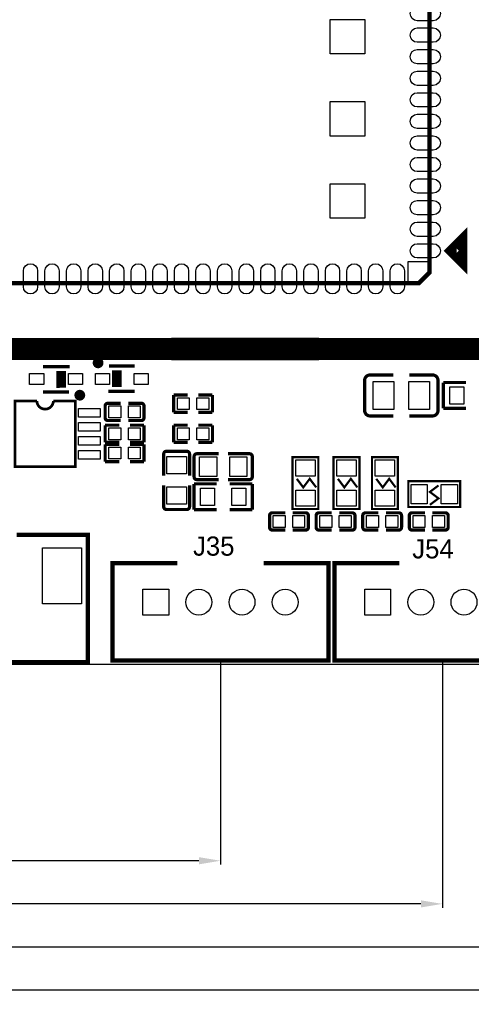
# Model space of a CAD drawing. Extents: x -11 to 307, y -16 to 111.
# Tile 5 of 26: x 63 to 84, y -16 to 30. Entities that reach past the tile are written whole.
import ezdxf

# ---------------------------------------------------------------- set-up
doc = ezdxf.new("R2010")
doc.units = 0
doc.header["$MEASUREMENT"] = 0
doc.layers.get('0').update_dxf_attribs({"linetype": 'CONTINUOUS'})
doc.layers.get('Defpoints').update_dxf_attribs({"linetype": 'CONTINUOUS'})
for name, color, linetype in [('OUTLINE', 6, 'CONTINUOUS'), ('SILKSCREEN_TOP', 7, 'CONTINUOUS'), ('TOP', 3, 'CONTINUOUS')]:
    doc.layers.add(name, color=color, linetype=linetype)
doc.dimstyles.get("Standard").update_dxf_attribs({"dimtxt": 0.18, "dimasz": 0.18, "dimexe": 0.18, "dimexo": 0.0625, "dimgap": 0.09, "dimtad": 0, "dimtih": 1, "dimtoh": 1, "dimdec": 4, "dimzin": 0, "dimdsep": 46, "dimtxsty": 'STANDARD', "dimcen": 0.09, "dimadec": 0, "dimazin": 0, "dimtfac": 1, "dimtdec": 4, "dimtofl": 0, "dimtmove": 0, "dimatfit": 3, "dimfxl": 1, "dimtolj": 1, "dimtzin": 0, "dimarcsym": 0})

# ---------------------------------------------------------------- blocks, each defined once
blk = doc.blocks.new('*D11')
at = {"color": 0, "linetype": 'Continuous', "lineweight": -2, "transparency": 16777216}
for p, q in [((0.094, 2.064), (0.094, -9.18)), ((72.771, 0.227), (72.771, -9.18)), ((1.094, -9), (29.5, -9)), ((71.771, -9), (36.5, -9))]:
    blk.add_line(p, q, dxfattribs=at)
at = {"color": 0, "linetype": 'Continuous', "transparency": 16777216}
for points in [[(1.094, -8.833), (1.094, -9.167), (0.094, -9)], [(71.771, -8.833), (71.771, -9.167), (72.771, -9)]]:
    blk.add_solid(points, dxfattribs=at)
at = {"layer": 'Defpoints', "color": 0, "linetype": 'Continuous', "transparency": 16777216}
for p in [(0.094, 2.126), (72.771, 0.29), (72.771, -9)]:
    blk.add_point(p, dxfattribs=at)
at = {"color": 0, "linetype": 'Continuous', "transparency": 16777216, "insert": (33, -9), "char_height": 1, "attachment_point": 5}
blk.add_mtext('\\A1;72.68mm', dxfattribs=at)
blk = doc.blocks.new('*D12')
at = {"color": 0, "linetype": 'Continuous', "lineweight": -2, "transparency": 16777216}
for p, q in [((0.094, 2.064), (0.094, -11.18)), ((83.058, 0.228), (83.058, -11.18)), ((1.094, -11), (35.5, -11)), ((82.058, -11), (42.5, -11))]:
    blk.add_line(p, q, dxfattribs=at)
at = {"color": 0, "linetype": 'Continuous', "transparency": 16777216}
for points in [[(1.094, -10.833), (1.094, -11.167), (0.094, -11)], [(82.058, -10.833), (82.058, -11.167), (83.058, -11)]]:
    blk.add_solid(points, dxfattribs=at)
at = {"layer": 'Defpoints', "color": 0, "linetype": 'Continuous', "transparency": 16777216}
for p in [(0.094, 2.126), (83.058, 0.29), (83.058, -11)]:
    blk.add_point(p, dxfattribs=at)
at = {"color": 0, "linetype": 'Continuous', "transparency": 16777216, "insert": (39, -11), "char_height": 1, "attachment_point": 5}
blk.add_mtext('\\A1;82.96mm', dxfattribs=at)
blk = doc.blocks.new('*D13')
at = {"color": 0, "linetype": 'Continuous', "lineweight": -2, "transparency": 16777216}
for p, q in [((0.094, 2.064), (0.094, -13.18)), ((93.345, 0.228), (93.345, -13.18)), ((1.094, -13), (41.5, -13)), ((92.345, -13), (48.5, -13))]:
    blk.add_line(p, q, dxfattribs=at)
at = {"color": 0, "linetype": 'Continuous', "transparency": 16777216}
for points in [[(1.094, -12.833), (1.094, -13.167), (0.094, -13)], [(92.345, -12.833), (92.345, -13.167), (93.345, -13)]]:
    blk.add_solid(points, dxfattribs=at)
at = {"layer": 'Defpoints', "color": 0, "linetype": 'Continuous', "transparency": 16777216}
for p in [(0.094, 2.126), (93.345, 0.29), (93.345, -13)]:
    blk.add_point(p, dxfattribs=at)
at = {"color": 0, "linetype": 'Continuous', "transparency": 16777216, "insert": (45, -13), "char_height": 1, "attachment_point": 5}
blk.add_mtext('\\A1;93.25mm', dxfattribs=at)
blk = doc.blocks.new('*D14')
at = {"color": 0, "linetype": 'Continuous', "lineweight": -2, "transparency": 16777216}
for p, q in [((0.094, 2.064), (0.094, -15.18)), ((111.506, 0.7), (111.506, -15.18)), ((1.094, -15), (47.667, -15)), ((110.506, -15), (54.333, -15))]:
    blk.add_line(p, q, dxfattribs=at)
at = {"color": 0, "linetype": 'Continuous', "transparency": 16777216}
for points in [[(1.094, -14.833), (1.094, -15.167), (0.094, -15)], [(110.506, -14.833), (110.506, -15.167), (111.506, -15)]]:
    blk.add_solid(points, dxfattribs=at)
at = {"layer": 'Defpoints', "color": 0, "linetype": 'Continuous', "transparency": 16777216}
for p in [(0.094, 2.126), (111.506, 0.762), (111.506, -15)]:
    blk.add_point(p, dxfattribs=at)
at = {"color": 0, "linetype": 'Continuous', "transparency": 16777216, "insert": (51, -15), "char_height": 1, "attachment_point": 5}
blk.add_mtext('\\A1;111.41mm', dxfattribs=at)

msp = doc.modelspace()

# ---------------------------------------------------------------- linework, layer by layer
at = {"layer": 'OUTLINE'}
msp.add_lwpolyline([(0.094005, 2.126005), (0.094005, 88.062003, -0.414214), (2.126005, 90.094003), (133.061989, 90.094003, -0.414214), (135.093989, 88.062003), (135.093989, 2.126005, -0.414214), (133.061989, 0.094005), (2.126005, 0.094005, -0.414214), (0.094005, 2.126005)], format="xyb", dxfattribs=at)
at = {"layer": 'SILKSCREEN_TOP'}
for points, const_width in [([(34.417, 14.732), (85.471, 14.732), (85.471, 65.913), (34.417, 65.913), (34.417, 14.732)], 1.016), ([(37.465, 17.78), (81.965013, 17.78), (82.465012, 18.279999), (82.465012, 62.780012), (37.465, 62.780012), (37.465, 17.78)], 0.2), ([(83.965009, 19.779996), (83.46501, 19.279997), (83.965009, 18.779998), (83.965009, 19.779996)], 0.499999), ([(70.563994, 15.182088), (77.264006, 15.182088), (77.264006, 14.281912), (70.563994, 14.281912), (70.563994, 15.182088)], 0.150089), ([(65.775992, 13.910005), (64.551001, 13.910005)], 0.150012), ([(65.236903, 12.925019), (65.236903, 13.699998)], 0.150012), ([(65.375993, 12.935001), (65.375993, 13.710006)], 0.150012), ([(65.532305, 12.927101), (65.532305, 13.702106)], 0.150012), ([(67.599001, 13.934999), (68.798999, 13.934999)], 0.150012), ([(67.817695, 13.742899), (67.817695, 12.967894)], 0.150012), ([(67.974007, 13.734999), (67.974007, 12.959994)], 0.150012), ([(68.113097, 13.744981), (68.113097, 12.970002)], 0.150012), ([(79.452978, 11.876989), (79.452978, 13.269011)], 0.150089), ([(79.706978, 13.523011), (80.778401, 13.523011)], 0.150089), ([(82.598997, 13.523011), (81.522799, 13.523011)], 0.150089), ([(82.852997, 13.269011), (82.852997, 11.876989)], 0.150089), ([(83.10499, 11.973103), (83.10499, 13.172897)], 0.150089), ([(83.10499, 13.172897), (84.155001, 13.172897)], 0.150089), ([(65.750999, 12.735001), (64.551001, 12.735001)], 0.150012), ([(67.574008, 12.759995), (68.798999, 12.759995)], 0.150012), ([(70.601103, 11.792001), (70.601103, 12.591999)], 0.150089), ([(70.601103, 12.591999), (71.251115, 12.591999)], 0.150089), ([(72.400897, 12.591999), (71.750911, 12.591999)], 0.150089), ([(72.400897, 11.792001), (72.400897, 12.591999)], 0.150089), ([(67.426078, 11.537848), (67.426078, 12.084152)], 0.150012), ([(67.553078, 12.211152), (68.150791, 12.211152)], 0.150012), ([(69.098897, 12.211152), (68.501285, 12.211152)], 0.150012), ([(69.225897, 12.084152), (69.225897, 11.537848)], 0.150012), ([(84.155001, 11.973103), (83.10499, 11.973103)], 0.150089), ([(67.553078, 11.410848), (68.150791, 11.410848)], 0.150012), ([(69.098897, 11.410848), (68.501285, 11.410848)], 0.150012), ([(71.251115, 11.792001), (70.601103, 11.792001)], 0.150089), ([(71.750911, 11.792001), (72.400897, 11.792001)], 0.150089), ([(79.706978, 11.622989), (80.778401, 11.622989)], 0.150089), ([(82.598997, 11.622989), (81.522799, 11.622989)], 0.150089), ([(67.426103, 10.395001), (67.426103, 11.194999)], 0.150089), ([(67.426103, 11.194999), (68.076089, 11.194999)], 0.150089), ([(69.225897, 11.194999), (68.575911, 11.194999)], 0.150089), ([(69.225897, 10.395001), (69.225897, 11.194999)], 0.150089), ([(70.601103, 10.395001), (70.601103, 11.194999)], 0.150089), ([(70.601103, 11.194999), (71.251115, 11.194999)], 0.150089), ([(72.400897, 11.194999), (71.750911, 11.194999)], 0.150089), ([(72.400897, 10.395001), (72.400897, 11.194999)], 0.150089), ([(68.076089, 10.395001), (67.426103, 10.395001)], 0.150089), ([(67.426103, 9.506001), (67.426103, 10.305999)], 0.150089), ([(67.426103, 10.305999), (68.076089, 10.305999)], 0.150089), ([(68.575911, 10.395001), (69.225897, 10.395001)], 0.150089), ([(69.225897, 10.305999), (68.575911, 10.305999)], 0.150089), ([(69.225897, 9.506001), (69.225897, 10.305999)], 0.150089), ([(70.266585, 9.984715), (71.211389, 9.984715)], 0.150089), ([(71.251115, 10.395001), (70.601103, 10.395001)], 0.150089), ([(71.750911, 10.395001), (72.400897, 10.395001)], 0.150089), ([(70.139585, 9.857715), (70.139585, 8.848319)], 0.150089), ([(71.338389, 9.857715), (71.338389, 8.848319)], 0.150089), ([(71.549285, 8.798585), (71.549285, 9.743389)], 0.150089), ([(71.676285, 9.870389), (72.685681, 9.870389)], 0.150089), ([(74.119689, 9.870389), (73.127083, 9.870389)], 0.150089), ([(74.246689, 9.743389), (74.246689, 8.798585)], 0.150089), ([(77.308024, 9.708998), (76.108001, 9.708998), (76.108001, 7.309002), (77.308024, 7.309002), (77.308024, 9.708998)], 0.1), ([(79.213024, 9.708998), (78.013001, 9.708998), (78.013001, 7.309002), (79.213024, 7.309002), (79.213024, 9.708998)], 0.1), ([(80.991024, 9.708998), (79.791001, 9.708998), (79.791001, 7.309002), (80.991024, 7.309002), (80.991024, 9.708998)], 0.1), ([(68.076089, 9.506001), (67.426103, 9.506001)], 0.150089), ([(68.575911, 9.506001), (69.225897, 9.506001)], 0.150089), ([(71.676285, 8.671585), (72.685681, 8.671585)], 0.150089), ([(74.119689, 8.671585), (73.127083, 8.671585)], 0.150089), ([(77.208024, 8.309), (76.908, 8.709), (76.608, 8.309), (76.308001, 8.709)], 0.1), ([(79.113024, 8.309), (78.813, 8.709), (78.513, 8.309), (78.213001, 8.709)], 0.1), ([(80.891024, 8.309), (80.591, 8.709), (80.291, 8.309), (79.991001, 8.709)], 0.1), ([(70.139585, 7.414311), (70.139585, 8.406917)], 0.150089), ([(71.338389, 7.414311), (71.338389, 8.406917)], 0.150089), ([(71.54799, 7.274103), (71.54799, 8.473897)], 0.150089), ([(71.54799, 8.473897), (72.598001, 8.473897)], 0.150089), ([(74.24801, 8.473897), (73.197999, 8.473897)], 0.150089), ([(74.24801, 7.274103), (74.24801, 8.473897)], 0.150089), ([(83.876998, 7.400976), (83.876998, 8.600999), (81.477002, 8.600999), (81.477002, 7.400976), (83.876998, 7.400976)], 0.1), ([(82.477, 7.500976), (82.877, 7.801), (82.477, 8.101), (82.877, 8.400999)], 0.1), ([(71.211389, 7.287311), (70.266585, 7.287311)], 0.150089), ([(72.598001, 7.274103), (71.54799, 7.274103)], 0.150089), ([(73.197999, 7.274103), (74.24801, 7.274103)], 0.150089), ([(75.046103, 6.458001), (75.046103, 7.004304)], 0.150012), ([(75.173103, 7.131304), (75.770689, 7.131304)], 0.150012), ([(76.718897, 7.131304), (76.121209, 7.131304)], 0.150012), ([(76.845897, 7.004304), (76.845897, 6.458001)], 0.150012), ([(77.205103, 6.458001), (77.205103, 7.004304)], 0.150012), ([(77.332103, 7.131304), (77.929715, 7.131304)], 0.150012), ([(78.877897, 7.131304), (78.280209, 7.131304)], 0.150012), ([(79.004897, 7.004304), (79.004897, 6.458001)], 0.150012), ([(79.364103, 6.458001), (79.364103, 7.004304)], 0.150012), ([(79.491103, 7.131304), (80.088689, 7.131304)], 0.150012), ([(81.036897, 7.131304), (80.439184, 7.131304)], 0.150012), ([(81.163897, 7.004304), (81.163897, 6.458001)], 0.150012), ([(81.523078, 6.458001), (81.523078, 7.004304)], 0.150012), ([(81.650078, 7.131304), (82.247689, 7.131304)], 0.150012), ([(83.195897, 7.131304), (82.598184, 7.131304)], 0.150012), ([(83.322897, 7.004304), (83.322897, 6.458001)], 0.150012), ([(75.173103, 6.331001), (75.770689, 6.331001)], 0.150012), ([(76.718897, 6.331001), (76.121209, 6.331001)], 0.150012), ([(77.332103, 6.331001), (77.929715, 6.331001)], 0.150012), ([(78.877897, 6.331001), (78.280209, 6.331001)], 0.150012), ([(79.491103, 6.331001), (80.088689, 6.331001)], 0.150012), ([(81.036897, 6.331001), (80.439184, 6.331001)], 0.150012), ([(81.650078, 6.331001), (82.247689, 6.331001)], 0.150012), ([(83.195897, 6.331001), (82.598184, 6.331001)], 0.150012), ([(57.325006, 6.114009), (54.025013, 6.114009), (54.025013, 0.213995), (66.624987, 0.213995), (66.624987, 6.114009), (63.324994, 6.114009)], 0.2), ([(70.771004, 4.789983), (67.77101, 4.789983), (67.77101, 0.289992), (77.77099, 0.289992), (77.77099, 4.789983), (74.770996, 4.789983)], 0.2), ([(81.058004, 4.790008), (78.05801, 4.790008), (78.05801, 0.290017), (88.05799, 0.290017), (88.05799, 4.790008), (85.057996, 4.790008)], 0.2)]:
    msp.add_lwpolyline(points, dxfattribs=dict(at, const_width=const_width))
msp.add_lwpolyline([(82.465012, 18.279999), (81.965013, 17.78), (81.464988, 17.78), (81.464988, 18.779998), (82.465012, 18.779998)], close=True, dxfattribs=at)
for points, const_width in [([(67.223996, 14.084986, 1.000035), (66.974009, 14.084986, 0.999965), (67.223996, 14.084986)], 0.250012), ([(79.452978, 13.269011, -0.414183), (79.706978, 13.523011)], 0.150089), ([(82.598997, 13.523011, -0.414187), (82.852997, 13.269011)], 0.150089), ([(66.375991, 12.585014, 0.999965), (66.126004, 12.585014, 1.000035), (66.375991, 12.585014)], 0.250012), ([(65.024, 12.319, -0.999956), (64.262, 12.319), (63.246, 12.319), (63.246, 9.271), (66.04, 9.271), (66.04, 12.319), (65.024, 12.319)], 0.127), ([(67.426078, 12.084152, -0.414286), (67.553078, 12.211152)], 0.150012), ([(69.098897, 12.211152, -0.414374), (69.225897, 12.084152)], 0.150012), ([(79.706978, 11.622989, -0.414173), (79.452978, 11.876989)], 0.150089), ([(82.852997, 11.876989, -0.414185), (82.598997, 11.622989)], 0.150089), ([(67.553078, 11.410848, -0.41417), (67.426078, 11.537848)], 0.150012), ([(69.225897, 11.537848, -0.414258), (69.098897, 11.410848)], 0.150012), ([(70.139585, 9.857715, -0.414382), (70.266585, 9.984715)], 0.150089), ([(71.211389, 9.984715, -0.414394), (71.338389, 9.857715)], 0.150089), ([(71.549285, 9.743389, -0.414388), (71.676285, 9.870389)], 0.150089), ([(74.119689, 9.870389, -0.414408), (74.246689, 9.743389)], 0.150089), ([(71.676285, 8.671585, -0.414376), (71.549285, 8.798585)], 0.150089), ([(74.246689, 8.798585, -0.414397), (74.119689, 8.671585)], 0.150089), ([(70.266585, 7.287311, -0.414391), (70.139585, 7.414311)], 0.150089), ([(71.338389, 7.414311, -0.414402), (71.211389, 7.287311)], 0.150089), ([(75.046103, 7.004304, -0.414207), (75.173103, 7.131304)], 0.150012), ([(76.718897, 7.131304, -0.414251), (76.845897, 7.004304)], 0.150012), ([(77.205103, 7.004304, -0.414207), (77.332103, 7.131304)], 0.150012), ([(78.877897, 7.131304, -0.414251), (79.004897, 7.004304)], 0.150012), ([(79.364103, 7.004304, -0.414246), (79.491103, 7.131304)], 0.150012), ([(81.036897, 7.131304, -0.414212), (81.163897, 7.004304)], 0.150012), ([(81.523078, 7.004304, -0.414207), (81.650078, 7.131304)], 0.150012), ([(83.195897, 7.131304, -0.414212), (83.322897, 7.004304)], 0.150012), ([(75.173103, 6.331001, -0.414332), (75.046103, 6.458001)], 0.150012), ([(76.845897, 6.458001, -0.414376), (76.718897, 6.331001)], 0.150012), ([(77.332103, 6.331001, -0.414332), (77.205103, 6.458001)], 0.150012), ([(79.004897, 6.458001, -0.414376), (78.877897, 6.331001)], 0.150012), ([(79.491103, 6.331001, -0.414371), (79.364103, 6.458001)], 0.150012), ([(81.163897, 6.458001, -0.414337), (81.036897, 6.331001)], 0.150012), ([(81.650078, 6.331001, -0.414332), (81.523078, 6.458001)], 0.150012), ([(83.322897, 6.458001, -0.414337), (83.195897, 6.331001)], 0.150012)]:
    msp.add_lwpolyline(points, format="xyb", dxfattribs=dict(at, const_width=const_width))
at = {"layer": 'TOP'}
for points in [[(81.895213, 30.6102), (82.634811, 30.6102, -1), (82.634811, 29.9498), (81.895213, 29.9498, -1)], [(81.895213, 29.610202), (82.634811, 29.610202, -1), (82.634811, 28.949802), (81.895213, 28.949802, -1)], [(81.895213, 28.610204), (82.634811, 28.610204, -1), (82.634811, 27.949804), (81.895213, 27.949804, -1)], [(81.895213, 27.610206), (82.634811, 27.610206, -1), (82.634811, 26.949806), (81.895213, 26.949806, -1)], [(81.895213, 26.610208), (82.634811, 26.610208, -1), (82.634811, 25.949808), (81.895213, 25.949808, -1)], [(81.895213, 25.61021), (82.634811, 25.61021, -1), (82.634811, 24.94981), (81.895213, 24.94981, -1)], [(81.895213, 24.610212), (82.634811, 24.610212, -1), (82.634811, 23.949812), (81.895213, 23.949812, -1)], [(81.895213, 23.610189), (82.634811, 23.610189, -1), (82.634811, 22.949789), (81.895213, 22.949789, -1)], [(81.895213, 22.610191), (82.634811, 22.610191, -1), (82.634811, 21.949791), (81.895213, 21.949791, -1)], [(81.895213, 21.610193), (82.634811, 21.610193, -1), (82.634811, 20.949793), (81.895213, 20.949793, -1)], [(81.895213, 20.610195), (82.634811, 20.610195, -1), (82.634811, 19.949795), (81.895213, 19.949795, -1)], [(81.895213, 19.610197), (82.634811, 19.610197, -1), (82.634811, 18.949797), (81.895213, 18.949797, -1)], [(64.295198, 18.349798), (64.295198, 17.610201, -1), (63.634798, 17.610201), (63.634798, 18.349798, -1)], [(65.295196, 18.349798), (65.295196, 17.610201, -1), (64.634796, 17.610201), (64.634796, 18.349798, -1)], [(66.295194, 18.349798), (66.295194, 17.610201, -1), (65.634794, 17.610201), (65.634794, 18.349798, -1)], [(67.295192, 18.349798), (67.295192, 17.610201, -1), (66.634792, 17.610201), (66.634792, 18.349798, -1)], [(68.29519, 18.349798), (68.29519, 17.610201, -1), (67.63479, 17.610201), (67.63479, 18.349798, -1)], [(69.295188, 18.349798), (69.295188, 17.610201, -1), (68.634788, 17.610201), (68.634788, 18.349798, -1)], [(70.295211, 18.349798), (70.295211, 17.610201, -1), (69.634811, 17.610201), (69.634811, 18.349798, -1)], [(71.295209, 18.349798), (71.295209, 17.610201, -1), (70.634809, 17.610201), (70.634809, 18.349798, -1)], [(72.295207, 18.349798), (72.295207, 17.610201, -1), (71.634807, 17.610201), (71.634807, 18.349798, -1)], [(73.295205, 18.349798), (73.295205, 17.610201, -1), (72.634805, 17.610201), (72.634805, 18.349798, -1)], [(74.295203, 18.349798), (74.295203, 17.610201, -1), (73.634803, 17.610201), (73.634803, 18.349798, -1)], [(75.295201, 18.349798), (75.295201, 17.610201, -1), (74.634801, 17.610201), (74.634801, 18.349798, -1)], [(76.295199, 18.349798), (76.295199, 17.610201, -1), (75.634799, 17.610201), (75.634799, 18.349798, -1)], [(77.295197, 18.349798), (77.295197, 17.610201, -1), (76.634797, 17.610201), (76.634797, 18.349798, -1)], [(78.295195, 18.349798), (78.295195, 17.610201, -1), (77.634795, 17.610201), (77.634795, 18.349798, -1)], [(79.295193, 18.349798), (79.295193, 17.610201, -1), (78.634793, 17.610201), (78.634793, 18.349798, -1)], [(80.295191, 18.349798), (80.295191, 17.610201, -1), (79.634791, 17.610201), (79.634791, 18.349798, -1)], [(81.295189, 18.349798), (81.295189, 17.610201, -1), (80.634789, 17.610201), (80.634789, 18.349798, -1)]]:
    msp.add_lwpolyline(points, format="xyb", close=True, dxfattribs=at)
for points in [[(77.855013, 28.410002), (77.855013, 30.009998), (79.45501, 30.009998), (79.45501, 28.410002)], [(77.855013, 24.600002), (77.855013, 26.199998), (79.45501, 26.199998), (79.45501, 24.600002)], [(77.855013, 20.790002), (77.855013, 22.389998), (79.45501, 22.389998), (79.45501, 20.790002)], [(72.664091, 14.33195), (70.664095, 14.33195), (70.664095, 15.13205), (72.664091, 15.13205)], [(73.51395, 14.33195), (73.51395, 15.13205), (74.31405, 15.13205), (74.31405, 14.33195)], [(77.163905, 14.33195), (75.163909, 14.33195), (75.163909, 15.13205), (77.163905, 15.13205)], [(64.576008, 13.584999), (64.576008, 13.085001), (63.925996, 13.085001), (63.925996, 13.584999)], [(66.376004, 13.584999), (66.376004, 13.085001), (65.725992, 13.085001), (65.725992, 13.584999)], [(66.973983, 13.084988), (66.973983, 13.584987), (67.623995, 13.584987), (67.623995, 13.084988)], [(68.77398, 13.084988), (68.77398, 13.584987), (69.423991, 13.584987), (69.423991, 13.084988)], [(79.853003, 11.922989), (79.853003, 13.222986), (80.803013, 13.222986), (80.803013, 11.922989)], [(81.502987, 11.922989), (81.502987, 13.222986), (82.452997, 13.222986), (82.452997, 11.922989)], [(84.055115, 12.972999), (84.055115, 12.173001), (83.405104, 12.173001), (83.405104, 12.972999)], [(71.326515, 12.467603), (71.326515, 11.916397), (70.775309, 11.916397), (70.775309, 12.467603)], [(72.226691, 12.467603), (72.226691, 11.916397), (71.675485, 11.916397), (71.675485, 12.467603)], [(66.19301, 11.570106), (66.19301, 11.970106), (67.193008, 11.970106), (67.193008, 11.570106)], [(67.600297, 11.535537), (67.600297, 12.086742), (68.151502, 12.086742), (68.151502, 11.535537)], [(68.500473, 11.535537), (68.500473, 12.086742), (69.051678, 12.086742), (69.051678, 11.535537)], [(66.19301, 10.920095), (66.19301, 11.320094), (67.193008, 11.320094), (67.193008, 10.920095)], [(68.151515, 11.070603), (68.151515, 10.519397), (67.600309, 10.519397), (67.600309, 11.070603)], [(69.051691, 11.070603), (69.051691, 10.519397), (68.500485, 10.519397), (68.500485, 11.070603)], [(71.326515, 11.070603), (71.326515, 10.519397), (70.775309, 10.519397), (70.775309, 11.070603)], [(72.226691, 11.070603), (72.226691, 10.519397), (71.675485, 10.519397), (71.675485, 11.070603)], [(66.19301, 10.270109), (66.19301, 10.670108), (67.193008, 10.670108), (67.193008, 10.270109)], [(68.151515, 10.181603), (68.151515, 9.630397), (67.600309, 9.630397), (67.600309, 10.181603)], [(69.051691, 10.181603), (69.051691, 9.630397), (68.500485, 9.630397), (68.500485, 10.181603)], [(66.19301, 9.620098), (66.19301, 10.020097), (67.193008, 10.020097), (67.193008, 9.620098)], [(70.289395, 9.736049), (71.188605, 9.736049), (71.188605, 8.935949), (70.289395, 8.935949)], [(71.797951, 8.821395), (71.797951, 9.720605), (72.598051, 9.720605), (72.598051, 8.821395)], [(73.197949, 8.821395), (73.197949, 9.720605), (73.998049, 9.720605), (73.998049, 8.821395)], [(76.257988, 8.833993), (76.257988, 9.584004), (77.157986, 9.584004), (77.157986, 8.833993)], [(78.162988, 8.833993), (78.162988, 9.584004), (79.062986, 9.584004), (79.062986, 8.833993)], [(79.940988, 8.833993), (79.940988, 9.584004), (80.840986, 9.584004), (80.840986, 8.833993)], [(70.289395, 8.336051), (71.188605, 8.336051), (71.188605, 7.535951), (70.289395, 7.535951)], [(72.498115, 8.273999), (72.498115, 7.474001), (71.848104, 7.474001), (71.848104, 8.273999)], [(73.947896, 8.273999), (73.947896, 7.474001), (73.297885, 7.474001), (73.297885, 8.273999)], [(81.601996, 8.450999), (82.352007, 8.450999), (82.352007, 7.551001), (81.601996, 7.551001)], [(83.001993, 8.450999), (83.752004, 8.450999), (83.752004, 7.551001), (83.001993, 7.551001)], [(76.257988, 7.433996), (76.257988, 8.184007), (77.157986, 8.184007), (77.157986, 7.433996)], [(78.162988, 7.433996), (78.162988, 8.184007), (79.062986, 8.184007), (79.062986, 7.433996)], [(79.940988, 7.433996), (79.940988, 8.184007), (80.840986, 8.184007), (80.840986, 7.433996)], [(75.771515, 7.006603), (75.771515, 6.455397), (75.220309, 6.455397), (75.220309, 7.006603)], [(76.671691, 7.006603), (76.671691, 6.455397), (76.120485, 6.455397), (76.120485, 7.006603)], [(77.930515, 7.006603), (77.930515, 6.455397), (77.379309, 6.455397), (77.379309, 7.006603)], [(78.830691, 7.006603), (78.830691, 6.455397), (78.279485, 6.455397), (78.279485, 7.006603)], [(80.089515, 7.006603), (80.089515, 6.455397), (79.538309, 6.455397), (79.538309, 7.006603)], [(80.989691, 7.006603), (80.989691, 6.455397), (80.438485, 6.455397), (80.438485, 7.006603)], [(82.248515, 7.006603), (82.248515, 6.455397), (81.697309, 6.455397), (81.697309, 7.006603)], [(83.148691, 7.006603), (83.148691, 6.455397), (82.597485, 6.455397), (82.597485, 7.006603)], [(64.524992, 2.914015), (64.524992, 5.51401), (66.324988, 5.51401), (66.324988, 2.914015)], [(70.371005, 3.589985), (70.371005, 2.389988), (69.171007, 2.389988), (69.171007, 3.589985)], [(80.658005, 3.590011), (80.658005, 2.390013), (79.458007, 2.390013), (79.458007, 3.590011)]]:
    msp.add_lwpolyline(points, close=True, dxfattribs=at)
for centre in [(71.771002, 2.989986), (73.770998, 2.989986), (75.770994, 2.989986), (82.058002, 2.990012), (84.057998, 2.990012)]:
    msp.add_circle(centre, 0.599999, dxfattribs=at)

# ---------------------------------------------------------------- texts
at = {"layer": 'SILKSCREEN_TOP'}
for s, p in [('J35', (71.501, 5.1435)), ('J54', (81.661, 5.0165))]:
    msp.add_text(s, height=0.889, dxfattribs=at).set_placement(p)

# ---------------------------------------------------------------- dimensions: what is measured, and where the dimension line sits
at = {"linetype": 'Continuous'}
for base, p2, picture, middle in [((72.771, -9), (72.771, 0.289992), '*D11', (33, -9)), ((83.058, -11), (83.058, 0.290017), '*D12', (39, -11)), ((93.345, -13), (93.345, 0.290017), '*D13', (45, -13)), ((111.506, -15), (111.506, 0.762), '*D14', (51, -15))]:
    dim = msp.add_linear_dim(base=base, p1=(0.094005, 2.126005), p2=p2, dimstyle='Standard', override={"dimtxt": 1, "dimasz": 1, "dimgap": 0.5, "dimdec": 2, "dimpost": 'mm'}, dxfattribs=at)
    dim.commit()
    dim.dimension.update_dxf_attribs({"geometry": picture, "text_midpoint": middle, "dimtype": 160})

doc.saveas('drawing.dxf')
